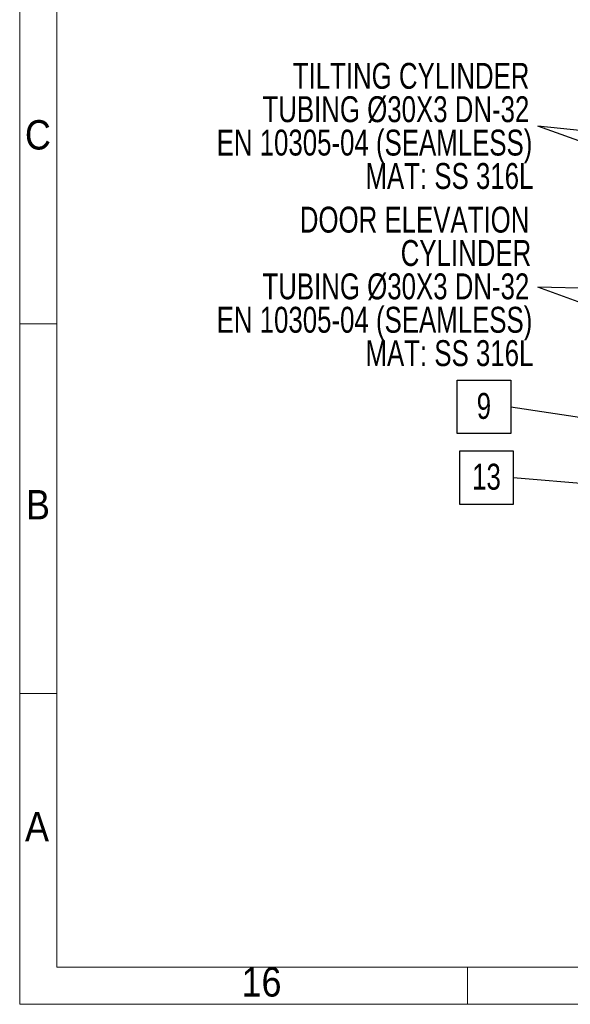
# Model space of a CAD drawing. Header units: millimetres. Extents: x 450 to 25135, y 150 to 17673.
# Tile 1 of 256: x 450 to 2681, y 150 to 4143. Entities that reach past the tile are written whole.
import ezdxf

# ---------------------------------------------------------------- set-up
doc = ezdxf.new("R2010")
doc.units = ezdxf.units.MM
doc.linetypes.add('SLD-Continua', pattern=[0])
doc.layers.add('COTAS', color=1, linetype='SLD-Continua')
doc.styles.add('SLDTEXTSTYLE3', font='GOTHIC.TTF', dxfattribs={"width": 0.913})
doc.styles.add('SLDTEXTSTYLE6', font='ARIALN.TTF', dxfattribs={"width": 0.87})
doc.styles.get("Standard").update_dxf_attribs({"font": 'ARIALN.TTF'})
doc.dimstyles.new('SLDDIMSTYLE0', dxfattribs={"dimtxt": 0.18, "dimasz": 105, "dimexe": 0, "dimexo": 0.0625, "dimgap": 0, "dimtad": 0, "dimtih": 1, "dimtoh": 1, "dimdec": 0, "dimrnd": 1e-09, "dimzin": 0, "dimdsep": 46, "dimtxsty": 'Standard', "dimsah": 1, "dimcen": 0.09, "dimadec": 0, "dimazin": 0, "dimtfac": 105, "dimtdec": 0, "dimtofl": 0, "dimtmove": 0, "dimatfit": 3, "dimfxl": 1, "dimfrac": 2, "dimtolj": 1, "dimtzin": 0, "dimarcsym": 0})

# ---------------------------------------------------------------- blocks, each defined once
blk = doc.blocks.new('SW_NOTE_0_38')
at = {"layer": 'COTAS', "color": 0, "ltscale": 30}
for p, q in [((-217, -107.2), (-217, 109.8)), ((-217, 109.8), (0, 109.8)), ((0, 109.8), (0, -107.2)), ((0, -107.2), (-217, -107.2))]:
    blk.add_line(p, q, dxfattribs=at)
at = {"layer": 'COTAS', "color": 0, "ltscale": 30, "insert": (-108.7, 57.6), "char_height": 105, "attachment_point": 2, "style": 'SLDTEXTSTYLE6'}
blk.add_mtext('13', dxfattribs=at)
blk = doc.blocks.new('SW_NOTE_0_45')
at = {"layer": 'COTAS', "color": 0, "ltscale": 30}
for p, q in [((-217, -107.2), (-217, 109.8)), ((-217, 109.8), (0, 109.8)), ((0, 109.8), (0, -107.2)), ((0, -107.2), (-217, -107.2))]:
    blk.add_line(p, q, dxfattribs=at)
at = {"layer": 'COTAS', "color": 0, "ltscale": 30, "insert": (-108.6, 57.6), "char_height": 105, "attachment_point": 2, "style": 'SLDTEXTSTYLE6'}
blk.add_mtext('9', dxfattribs=at)
blk = doc.blocks.new('SW_NOTE_0_47')
at = {"layer": 'COTAS', "color": 0, "ltscale": 30, "char_height": 105, "attachment_point": 3, "style": 'SLDTEXTSTYLE6'}
for s, insert in [('DOOR ELEVATION ', (-33.9, 326)), ('CYLINDER', (-26.3, 190.7)), ('TUBING Ø30X3 DN-32', (-34.1, 55.4)), ('EN 10305-04 (SEAMLESS)', (-21.8, -80)), ('MAT: SS 316L', (-17.5, -215.3))]:
    blk.add_mtext(s, dxfattribs=dict(at, insert=insert))
blk = doc.blocks.new('SW_NOTE_0_48')
at = {"layer": 'COTAS', "color": 0, "ltscale": 30, "char_height": 105, "attachment_point": 3, "style": 'SLDTEXTSTYLE6'}
for s, insert in [('TILTING CYLINDER', (-33.6, 256.8)), ('TUBING Ø30X3 DN-32', (-34, 121.5)), ('EN 10305-04 (SEAMLESS)', (-21.8, -13.9)), ('MAT: SS 316L', (-17.5, -149.2))]:
    blk.add_mtext(s, dxfattribs=dict(at, insert=insert))

msp = doc.modelspace()

# ---------------------------------------------------------------- linework, layer by layer
at = {"color": 7, "linetype": 'SLD-Continua', "lineweight": 18, "ltscale": 30}
for p, q in [((450, 150), (450, 17670)), ((600, 300), (600, 17520)), ((600, 2910), (450, 2910)), ((600, 1410), (450, 1410)), ((24930, 300), (600, 300)), ((2265, 300), (2265, 150)), ((25080, 150), (450, 150))]:
    msp.add_line(p, q, dxfattribs=at)

# ---------------------------------------------------------------- block references
at = {"layer": 'COTAS', "ltscale": 30}
for name, p in [('SW_NOTE_0_48', (2549.4, 3710.7)), ('SW_NOTE_0_47', (2549.4, 3058.4)), ('SW_NOTE_0_45', (2439.9, 2571.4)), ('SW_NOTE_0_38', (2450.4, 2284.4))]:
    msp.add_blockref(name, p, dxfattribs=at)

# ---------------------------------------------------------------- texts
at = {"color": 7, "linetype": 'Continuous', "lineweight": 0, "ltscale": 30, "attachment_point": 2, "style": 'SLDTEXTSTYLE3'}
for s, insert, char_height in [('C', (523.8, 3735.4), 119.1), ('B', (524.1, 2235.4), 119.1), ('A', (520.2, 930.4), 119.1), ('16', (1430.1, 300.4), 119.06)]:
    msp.add_mtext(s, dxfattribs=dict(at, insert=insert, char_height=char_height))

# ---------------------------------------------------------------- leaders
at = {"layer": 'COTAS', "ltscale": 30}
for points in [[(4028.8, 3179.2), (2549.4, 3710.7)], [(3907.8, 3569.1), (2549.4, 3710.7)], [(3826.4, 2593.7), (2549.4, 3058.4)], [(3720.2, 3027.9), (2549.4, 3058.4)], [(3778.6, 2369), (2439.9, 2571.4)], [(3382, 2205.6), (2450.4, 2284.4)]]:
    msp.add_leader(points, dimstyle='SLDDIMSTYLE0', dxfattribs=at)

doc.saveas('drawing.dxf')
